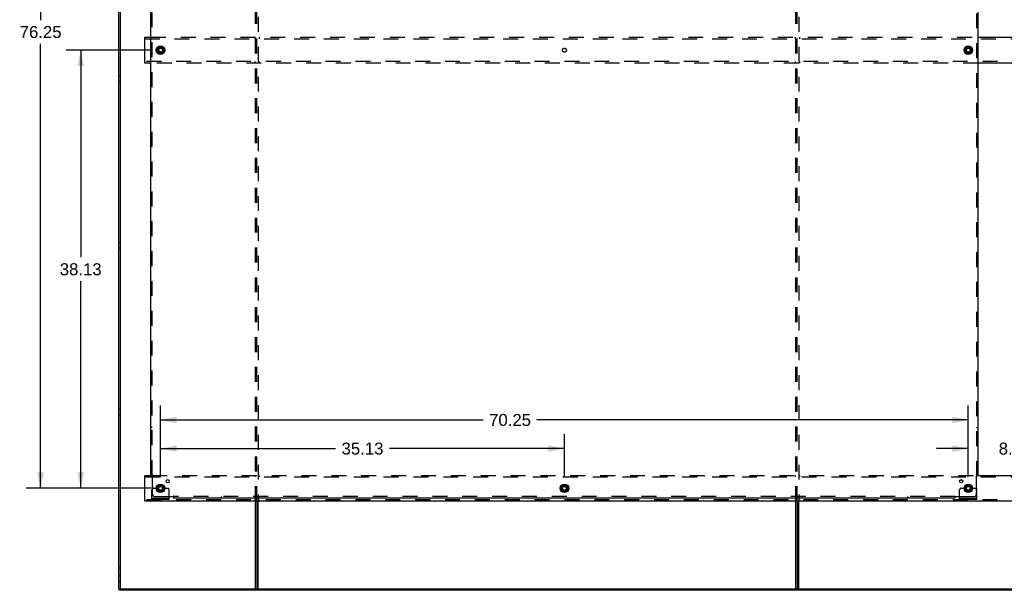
# Model space of a CAD drawing. Header units: inches. Extents: x 0 to 236, y 0 to 153.
# Tile 8 of 14: x 68 to 153, y 40 to 90. Entities that reach past the tile are written whole.
import ezdxf

# ---------------------------------------------------------------- set-up
doc = ezdxf.new("R2010")
doc.units = ezdxf.units.IN
doc.header["$LTSCALE"] = 12.986111
doc.header["$MEASUREMENT"] = 0
doc.linetypes.add('DOT', pattern=[0.2, 0.1, -0.1])
doc.linetypes.add('HIDDEN', pattern=[0.2, 0.1, -0.1])
doc.layers.get('0').update_dxf_attribs({"linetype": 'CONTINUOUS'})
for name, color, linetype in [('DEFAULT_2', 8, 'HIDDEN'), ('DIMENSIONS', 7, 'CONTINUOUS'), ('SUBPANELS', 7, 'CONTINUOUS')]:
    doc.layers.add(name, color=color, linetype=linetype)
doc.styles.get("Standard").update_dxf_attribs({"font": 'arial.ttf'})
doc.dimstyles.new('DIMSTYLE_1', dxfattribs={"dimtxt": 1.041667, "dimasz": 1.388889, "dimexe": 0.09, "dimexo": 0.07, "dimgap": 0.0375, "dimtad": 0, "dimtih": 1, "dimtoh": 1, "dimzin": 4, "dimdsep": 46, "dimtxsty": 'Standard', "dimblk": '_FILLED', "dimblk1": '_FILLED', "dimblk2": '_FILLED', "dimcen": 0.09, "dimadec": 3, "dimazin": 1, "dimtfac": 1, "dimtdec": 3, "dimtofl": 0, "dimtmove": 0, "dimatfit": 3, "dimldrblk": '_FILLED', "dimfxl": 0, "dimtolj": 1, "dimtzin": 4, "dimarcsym": 0})

# ---------------------------------------------------------------- blocks, each defined once
blk = doc.blocks.new('_FILLED')
at = {"color": 0, "linetype": 'ByBlock'}
blk.add_solid([(0, 0), (-1, 0.2), (-1, -0.2)], dxfattribs=at)
blk = doc.blocks.new('*D3')
at = {"layer": 'DIMENSIONS', "color": 2, "linetype": 'Continuous'}
for p, q in [((78.988, 87.047), (71.596, 87.047)), ((72.846, 87.047), (72.846, 69.026)), ((72.846, 48.922), (72.846, 66.943)), ((78.988, 48.922), (71.596, 48.922))]:
    blk.add_line(p, q, dxfattribs=at)
at = {"layer": 'DIMENSIONS', "color": 2, "linetype": 'Continuous', "xscale": 1.3888888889, "yscale": 1.3888888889, "zscale": 1.3888888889}
for p, rotation in [((72.846, 87.047), 90), ((72.846, 48.922), 270)]:
    blk.add_blockref('_FILLED', p, dxfattribs=dict(at, rotation=rotation))
at = {"layer": 'DIMENSIONS', "color": 2, "linetype": 'Continuous', "insert": (72.846, 68.506), "char_height": 1.0417, "width": 3.64002, "attachment_point": 2, "line_spacing_factor": 0.9}
blk.add_mtext('38.13', dxfattribs=at)
blk = doc.blocks.new('*D4')
at = {"layer": 'DIMENSIONS', "color": 2, "linetype": 'Continuous'}
for p, q in [((78.988, 125.172), (68.11, 125.172)), ((69.36, 125.172), (69.36, 89.671)), ((69.36, 48.922), (69.36, 87.587)), ((78.988, 48.922), (68.11, 48.922))]:
    blk.add_line(p, q, dxfattribs=at)
at = {"layer": 'DIMENSIONS', "color": 2, "linetype": 'Continuous', "xscale": 1.3888888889, "yscale": 1.3888888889, "zscale": 1.3888888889}
for p, rotation in [((69.36, 125.172), 90), ((69.36, 48.922), 270)]:
    blk.add_blockref('_FILLED', p, dxfattribs=dict(at, rotation=rotation))
at = {"layer": 'DIMENSIONS', "color": 2, "linetype": 'Continuous', "insert": (69.36, 89.15), "char_height": 1.0417, "width": 3.64002, "attachment_point": 2, "line_spacing_factor": 0.9}
blk.add_mtext('76.25', dxfattribs=at)
blk = doc.blocks.new('*D9')
at = {"layer": 'DIMENSIONS', "color": 2, "linetype": 'Continuous'}
for p, q in [((150.044, 49.894), (150.044, 53.631)), ((158.169, 49.894), (158.169, 53.631)), ((150.044, 52.381), (147.267, 52.381)), ((158.169, 52.381), (160.947, 52.381))]:
    blk.add_line(p, q, dxfattribs=at)
at = {"layer": 'DIMENSIONS', "color": 2, "linetype": 'Continuous', "xscale": 1.3888888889, "yscale": 1.3888888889, "zscale": 1.3888888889}
blk.add_blockref('_FILLED', (150.044, 52.381), dxfattribs=at)
at = {"layer": 'DIMENSIONS', "color": 2, "linetype": 'Continuous', "xscale": 1.3888888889, "yscale": 1.3888888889, "zscale": 1.3888888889, "rotation": 180}
blk.add_blockref('_FILLED', (158.169, 52.381), dxfattribs=at)
at = {"layer": 'DIMENSIONS', "color": 2, "linetype": 'Continuous', "insert": (154.107, 52.902), "char_height": 1.0417, "width": 2.8307, "attachment_point": 2, "line_spacing_factor": 0.9}
blk.add_mtext('8.13', dxfattribs=at)
blk = doc.blocks.new('*D10')
at = {"layer": 'DIMENSIONS', "color": 2, "linetype": 'Continuous'}
for p, q in [((79.794, 49.894), (79.794, 53.631)), ((114.919, 49.894), (114.919, 53.631)), ((79.794, 52.381), (95.016, 52.381)), ((114.919, 52.381), (99.698, 52.381))]:
    blk.add_line(p, q, dxfattribs=at)
at = {"layer": 'DIMENSIONS', "color": 2, "linetype": 'Continuous', "xscale": 1.3888888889, "yscale": 1.3888888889, "zscale": 1.3888888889, "rotation": 180}
blk.add_blockref('_FILLED', (79.794, 52.381), dxfattribs=at)
at = {"layer": 'DIMENSIONS', "color": 2, "linetype": 'Continuous', "xscale": 1.3888888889, "yscale": 1.3888888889, "zscale": 1.3888888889}
blk.add_blockref('_FILLED', (114.919, 52.381), dxfattribs=at)
at = {"layer": 'DIMENSIONS', "color": 2, "linetype": 'Continuous', "insert": (97.357, 52.902), "char_height": 1.0417, "width": 3.64002, "attachment_point": 2, "line_spacing_factor": 0.9}
blk.add_mtext('35.13', dxfattribs=at)
blk = doc.blocks.new('*D11')
at = {"layer": 'DIMENSIONS', "color": 2, "linetype": 'Continuous'}
for p, q in [((79.794, 49.894), (79.794, 56.122)), ((150.044, 49.894), (150.044, 56.122)), ((79.794, 54.872), (107.849, 54.872)), ((150.044, 54.872), (112.53, 54.872))]:
    blk.add_line(p, q, dxfattribs=at)
at = {"layer": 'DIMENSIONS', "color": 2, "linetype": 'Continuous', "xscale": 1.3888888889, "yscale": 1.3888888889, "zscale": 1.3888888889, "rotation": 180}
blk.add_blockref('_FILLED', (79.794, 54.872), dxfattribs=at)
at = {"layer": 'DIMENSIONS', "color": 2, "linetype": 'Continuous', "xscale": 1.3888888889, "yscale": 1.3888888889, "zscale": 1.3888888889}
blk.add_blockref('_FILLED', (150.044, 54.872), dxfattribs=at)
at = {"layer": 'DIMENSIONS', "color": 2, "linetype": 'Continuous', "insert": (110.19, 55.392), "char_height": 1.0417, "width": 3.64002, "attachment_point": 2, "line_spacing_factor": 0.9}
blk.add_mtext('70.25', dxfattribs=at)

msp = doc.modelspace()

# ---------------------------------------------------------------- linework, layer by layer
at = {"color": 7, "linetype": 'Continuous'}
for p, q in [((76.169, 40.172), (76.169, 129.922)), ((76.294, 40.172), (76.294, 129.922)), ((78.419, 85.922), (78.419, 88.172)), ((78.419, 88.172), (78.951, 88.172)), ((79.522, 87.21), (79.789, 87.365)), ((79.799, 87.365), (80.067, 87.21)), ((149.772, 87.21), (150.039, 87.365)), ((150.049, 87.365), (150.317, 87.21)), ((150.888, 88.172), (157.326, 88.172)), ((79.517, 87.202), (79.517, 86.893)), ((79.789, 86.73), (79.522, 86.884)), ((80.067, 86.884), (79.799, 86.73)), ((80.072, 87.202), (80.072, 86.893)), ((149.767, 87.202), (149.767, 86.893)), ((150.039, 86.73), (149.772, 86.884)), ((150.317, 86.884), (150.049, 86.73)), ((150.322, 87.202), (150.322, 86.893)), ((78.951, 85.922), (78.419, 85.922)), ((157.326, 85.922), (150.888, 85.922)), ((78.419, 47.797), (78.419, 50.047)), ((78.419, 50.047), (79.071, 50.047)), ((150.768, 50.047), (157.446, 50.047)), ((79.517, 49.077), (79.517, 48.768)), ((79.522, 49.085), (79.789, 49.24)), ((79.799, 49.24), (80.067, 49.085)), ((80.072, 49.077), (80.072, 48.768)), ((114.642, 49.077), (114.642, 48.768)), ((114.647, 49.085), (114.914, 49.24)), ((114.924, 49.24), (115.192, 49.085)), ((115.197, 49.077), (115.197, 48.768)), ((149.767, 49.077), (149.767, 48.768)), ((149.772, 49.085), (150.039, 49.24)), ((150.049, 49.24), (150.317, 49.085)), ((150.322, 49.077), (150.322, 48.768)), ((79.044, 47.974), (79.044, 48.078)), ((79.044, 47.974), (80.544, 47.974)), ((79.789, 48.605), (79.522, 48.759)), ((80.067, 48.759), (79.799, 48.605)), ((80.544, 47.974), (80.544, 48.078)), ((114.914, 48.605), (114.647, 48.759)), ((115.192, 48.759), (114.924, 48.605)), ((149.294, 47.974), (149.294, 48.078)), ((149.294, 47.974), (150.794, 47.974)), ((150.039, 48.605), (149.772, 48.759)), ((150.317, 48.759), (150.049, 48.605)), ((150.794, 47.974), (150.794, 48.078)), ((191.544, 47.797), (78.419, 47.797)), ((88.044, 40.172), (88.044, 47.797)), ((88.169, 47.797), (88.169, 40.172)), ((135.169, 47.797), (135.169, 40.172)), ((76.169, 42.047), (76.294, 42.047)), ((76.169, 40.172), (194.169, 40.172)), ((76.232, 40.047), (76.232, 40.172)), ((194.107, 40.047), (76.232, 40.047))]:
    msp.add_line(p, q, dxfattribs=at)
at = {"color": 3, "linetype": 'Continuous'}
for p, q in [((79.044, 48.078), (79.044, 48.797)), ((79.044, 48.078), (80.544, 48.078)), ((80.544, 48.078), (80.544, 48.203)), ((149.294, 48.078), (149.294, 48.203)), ((149.294, 48.078), (150.794, 48.078)), ((150.794, 48.078), (150.794, 48.797)), ((88.294, 40.172), (88.294, 47.797)), ((135.044, 40.172), (135.044, 47.797)), ((135.294, 40.172), (135.294, 47.797))]:
    msp.add_line(p, q, dxfattribs=at)
at = {"color": 7, "linetype": 'Continuous'}
for centre, radius in [((79.794, 87.047), 0.372), ((79.794, 87.047), 0.356), ((150.044, 87.047), 0.372), ((150.044, 87.047), 0.356), ((79.794, 87.047), 0.204), ((79.794, 87.047), 0.183), ((79.794, 87.047), 0.183), ((150.044, 87.047), 0.204), ((150.044, 87.047), 0.183), ((150.044, 87.047), 0.183), ((79.794, 48.922), 0.372), ((79.794, 48.922), 0.356), ((79.794, 48.922), 0.204), ((79.794, 48.922), 0.183), ((79.794, 48.922), 0.183), ((114.919, 48.922), 0.372), ((114.919, 48.922), 0.356), ((114.919, 48.922), 0.204), ((114.919, 48.922), 0.183), ((114.919, 48.922), 0.183), ((150.044, 48.922), 0.372), ((150.044, 48.922), 0.356), ((150.044, 48.922), 0.204), ((150.044, 48.922), 0.183), ((150.044, 48.922), 0.183)]:
    msp.add_circle(centre, radius, dxfattribs=at)
for centre, start, end in [((79.794, 87.356), 60, 119.98732), ((150.044, 87.356), 60, 119.98732), ((79.527, 87.202), 120.01085, 179.98765), ((79.527, 86.893), 180.01128, 239.98796), ((79.794, 86.738), 240.01171, 300), ((80.062, 87.202), 0, 60), ((80.062, 86.893), 300, 360), ((149.777, 87.202), 120.01085, 179.98765), ((149.777, 86.893), 180.01128, 239.98796), ((150.044, 86.738), 240.01171, 300), ((150.312, 87.202), 0, 60), ((150.312, 86.893), 300, 360), ((79.527, 49.077), 120.01085, 179.98765), ((79.794, 49.231), 60, 119.98732), ((80.062, 49.077), 0, 60), ((114.652, 49.077), 120.01085, 179.98765), ((114.919, 49.231), 60, 119.98732), ((115.187, 49.077), 0, 60), ((149.777, 49.077), 120.01085, 179.98765), ((150.044, 49.231), 60, 119.98732), ((150.312, 49.077), 0, 60), ((79.527, 48.768), 180.01128, 239.98796), ((79.794, 48.613), 240.01171, 300), ((80.062, 48.768), 300, 360), ((114.652, 48.768), 180.01128, 239.98796), ((114.919, 48.613), 240.01171, 300), ((115.187, 48.768), 300, 360), ((149.777, 48.768), 180.01128, 239.98796), ((150.044, 48.613), 240.01171, 300), ((150.312, 48.768), 300, 360)]:
    msp.add_arc(centre, 0.01, start, end, dxfattribs=at)
at = {"color": 3, "linetype": 'Continuous'}
for centre, start, end in [((79.169, 48.797), 138.70205, 180), ((150.669, 48.797), 0, 41.29795)]:
    msp.add_arc(centre, 0.125, start, end, dxfattribs=at)
at = {"layer": 'DEFAULT_2', "color": 8, "linetype": 'HIDDEN'}
for p, q in [((88.044, 47.797), (88.044, 126.297)), ((88.169, 47.797), (88.169, 126.297)), ((88.294, 126.297), (88.294, 47.797)), ((135.044, 47.797), (135.044, 126.297)), ((135.169, 47.797), (135.169, 126.297)), ((135.294, 126.297), (135.294, 47.797)), ((78.419, 88.047), (191.544, 88.047)), ((78.951, 88.172), (150.888, 88.172)), ((87.982, 88.172), (87.982, 88.047)), ((88.357, 88.172), (88.357, 88.047)), ((134.982, 88.172), (134.982, 88.047)), ((135.357, 88.172), (135.357, 88.047)), ((191.544, 86.047), (78.419, 86.047)), ((150.888, 85.922), (78.951, 85.922)), ((87.982, 86.047), (87.982, 85.922)), ((88.357, 86.047), (88.357, 85.922)), ((134.982, 86.047), (134.982, 85.922)), ((135.357, 86.047), (135.357, 85.922)), ((76.294, 84.797), (76.169, 84.797)), ((76.294, 84.297), (76.169, 84.297)), ((76.294, 70.297), (76.169, 70.297)), ((76.294, 69.797), (76.169, 69.797)), ((76.294, 55.797), (76.169, 55.797)), ((76.294, 55.297), (76.169, 55.297)), ((78.419, 49.922), (191.544, 49.922)), ((79.071, 50.047), (150.768, 50.047)), ((87.982, 50.047), (87.982, 49.922)), ((88.357, 50.047), (88.357, 49.922)), ((134.982, 50.047), (134.982, 49.922)), ((135.357, 50.047), (135.357, 49.922)), ((79.169, 48.922), (79.259, 48.922)), ((79.259, 48.922), (79.319, 48.922)), ((79.319, 48.922), (79.619, 48.922)), ((79.969, 48.922), (80.419, 48.922)), ((149.419, 48.922), (149.509, 48.922)), ((149.509, 48.922), (149.569, 48.922)), ((149.569, 48.922), (149.869, 48.922)), ((150.219, 48.922), (150.669, 48.922)), ((79.291, 47.974), (79.291, 48.078)), ((79.547, 47.974), (79.547, 48.078)), ((80.041, 47.974), (80.041, 48.078)), ((80.297, 47.974), (80.297, 48.078)), ((80.544, 48.203), (80.544, 48.797)), ((149.294, 48.203), (149.294, 48.797)), ((149.541, 47.974), (149.541, 48.078)), ((149.797, 47.974), (149.797, 48.078)), ((150.291, 47.974), (150.291, 48.078)), ((150.547, 47.974), (150.547, 48.078)), ((191.544, 47.922), (78.419, 47.922)), ((87.982, 47.922), (87.982, 47.797)), ((88.357, 47.922), (88.357, 47.797)), ((134.982, 47.922), (134.982, 47.797)), ((135.357, 47.922), (135.357, 47.797)), ((76.294, 41.297), (76.169, 41.297)), ((76.294, 40.797), (76.169, 40.797)), ((78.169, 40.172), (78.169, 40.047)), ((80.169, 40.172), (80.169, 40.047)), ((119.044, 40.172), (119.044, 40.047)), ((121.044, 40.172), (121.044, 40.047)), ((149.294, 40.172), (149.294, 40.047)), ((151.294, 40.172), (151.294, 40.047))]:
    msp.add_line(p, q, dxfattribs=at)
for centre, radius in [((79.794, 87.047), 0.318), ((150.044, 87.047), 0.318), ((79.794, 87.047), 0.166), ((150.044, 87.047), 0.166), ((79.794, 48.922), 0.318), ((79.794, 48.922), 0.166), ((114.919, 48.922), 0.318), ((114.919, 48.922), 0.166), ((150.044, 48.922), 0.318), ((150.044, 48.922), 0.166)]:
    msp.add_circle(centre, radius, dxfattribs=at)
at = {"layer": 'DEFAULT_2', "color": 8, "linetype": 'DOT'}
for centre in [(79.794, 87.047), (114.919, 87.047), (150.044, 87.047), (79.794, 48.922), (114.919, 48.922), (150.044, 48.922)]:
    msp.add_circle(centre, 0.17, dxfattribs=at)
at = {"layer": 'DEFAULT_2', "color": 8, "linetype": 'HIDDEN'}
for centre, radius, start, end in [((79.169, 48.797), 0.125, 90, 138.70205), ((79.794, 48.922), 0.175, 180, 360), ((80.419, 48.797), 0.125, 0, 90), ((149.419, 48.797), 0.125, 90, 180), ((150.044, 48.922), 0.175, 180, 360), ((150.669, 48.797), 0.125, 41.29795, 90)]:
    msp.add_arc(centre, radius, start, end, dxfattribs=at)
at = {"layer": 'SUBPANELS', "color": 3, "linetype": 'Continuous'}
for p, q in [((78.951, 50.078), (78.951, 124.016)), ((150.888, 124.016), (150.888, 50.078)), ((78.951, 50.078), (79.037, 50.078)), ((79.057, 50.061), (79.064, 50.054)), ((79.076, 50.043), (79.076, 48.453)), ((150.763, 48.453), (150.763, 50.043)), ((150.888, 50.078), (150.802, 50.078)), ((79.326, 48.203), (80.915, 48.203)), ((80.951, 48.078), (80.951, 48.165)), ((148.888, 48.078), (80.951, 48.078)), ((148.888, 48.078), (148.888, 48.165)), ((148.905, 48.185), (148.912, 48.192)), ((148.924, 48.203), (150.513, 48.203))]:
    msp.add_line(p, q, dxfattribs=at)
at = {"layer": 'SUBPANELS', "color": 8, "linetype": 'HIDDEN'}
for p, q in [((79.076, 50.078), (79.076, 124.016)), ((150.763, 124.016), (150.763, 50.078)), ((79.076, 54.203), (78.951, 54.203)), ((150.763, 54.203), (150.888, 54.203)), ((79.037, 50.078), (79.117, 50.078)), ((150.722, 50.078), (150.802, 50.078)), ((80.951, 48.165), (80.951, 48.244)), ((148.888, 48.203), (80.951, 48.203)), ((85.076, 48.203), (85.076, 48.078)), ((144.763, 48.203), (144.763, 48.078)), ((148.888, 48.165), (148.888, 48.244))]:
    msp.add_line(p, q, dxfattribs=at)
at = {"layer": 'SUBPANELS', "color": 3, "linetype": 'Continuous'}
for points in [[(79.037, 50.078), (79.04, 50.077), (79.042, 50.075), (79.044, 50.073), (79.046, 50.071), (79.048, 50.07), (79.05, 50.068), (79.052, 50.066), (79.054, 50.065), (79.055, 50.063), (79.057, 50.061)], [(79.064, 50.054), (79.066, 50.052), (79.068, 50.05), (79.07, 50.048), (79.072, 50.046), (79.074, 50.045), (79.076, 50.043)], [(150.777, 50.056), (150.775, 50.054), (150.773, 50.052), (150.771, 50.05), (150.769, 50.048), (150.767, 50.046), (150.765, 50.045), (150.763, 50.043)], [(150.802, 50.078), (150.799, 50.077), (150.797, 50.075), (150.795, 50.073), (150.793, 50.071), (150.791, 50.07), (150.789, 50.068), (150.787, 50.066), (150.785, 50.065), (150.784, 50.063), (150.782, 50.061), (150.777, 50.056)], [(80.928, 48.19), (80.927, 48.192), (80.924, 48.194), (80.922, 48.196), (80.921, 48.198), (80.919, 48.2), (80.917, 48.202), (80.915, 48.203)], [(80.951, 48.165), (80.949, 48.167), (80.947, 48.17), (80.945, 48.172), (80.944, 48.174), (80.942, 48.176), (80.94, 48.178), (80.939, 48.18), (80.937, 48.181), (80.935, 48.183), (80.934, 48.185), (80.928, 48.19)], [(148.888, 48.165), (148.89, 48.167), (148.892, 48.17), (148.894, 48.172), (148.895, 48.174), (148.897, 48.176), (148.899, 48.178), (148.9, 48.18), (148.902, 48.181), (148.904, 48.183), (148.905, 48.185)], [(148.912, 48.192), (148.914, 48.194), (148.916, 48.196), (148.918, 48.198), (148.92, 48.2), (148.922, 48.202), (148.924, 48.203)]]:
    msp.add_lwpolyline(points, dxfattribs=at)
at = {"layer": 'SUBPANELS', "color": 8, "linetype": 'HIDDEN'}
for points in [[(79.089, 50.053), (79.087, 50.051), (79.084, 50.05), (79.082, 50.048), (79.08, 50.046), (79.078, 50.045), (79.076, 50.043)], [(79.117, 50.078), (79.116, 50.077), (79.115, 50.075), (79.114, 50.073), (79.113, 50.071), (79.112, 50.069), (79.11, 50.068), (79.109, 50.066), (79.107, 50.064), (79.105, 50.063), (79.103, 50.061), (79.101, 50.06), (79.099, 50.059), (79.097, 50.057), (79.094, 50.056), (79.089, 50.053)], [(150.722, 50.078), (150.723, 50.077), (150.724, 50.075), (150.725, 50.073), (150.726, 50.071), (150.727, 50.069), (150.729, 50.068), (150.73, 50.066), (150.732, 50.064), (150.734, 50.063), (150.736, 50.061), (150.738, 50.06), (150.74, 50.059), (150.742, 50.057), (150.745, 50.056)], [(150.745, 50.056), (150.75, 50.053), (150.752, 50.051), (150.755, 50.05), (150.757, 50.048), (150.759, 50.046), (150.761, 50.045), (150.763, 50.043)], [(80.928, 48.222), (80.925, 48.217), (80.923, 48.215), (80.922, 48.212), (80.92, 48.21), (80.919, 48.207), (80.917, 48.205), (80.915, 48.203)], [(80.951, 48.244), (80.949, 48.244), (80.947, 48.243), (80.945, 48.242), (80.943, 48.241), (80.942, 48.239), (80.94, 48.238), (80.938, 48.236), (80.937, 48.235), (80.935, 48.233), (80.934, 48.231), (80.932, 48.229), (80.931, 48.227), (80.929, 48.225), (80.928, 48.222)], [(148.888, 48.244), (148.89, 48.244), (148.892, 48.243), (148.894, 48.242), (148.896, 48.241), (148.897, 48.239), (148.899, 48.238), (148.901, 48.236), (148.902, 48.235), (148.904, 48.233), (148.905, 48.231), (148.907, 48.229), (148.908, 48.227), (148.91, 48.225), (148.911, 48.222), (148.914, 48.217)], [(148.914, 48.217), (148.916, 48.215), (148.917, 48.212), (148.919, 48.21), (148.92, 48.207), (148.922, 48.205), (148.924, 48.203)]]:
    msp.add_lwpolyline(points, dxfattribs=at)
for centre in [(79.794, 87.047), (150.044, 87.047), (79.794, 48.922), (114.919, 48.922), (150.044, 48.922)]:
    msp.add_circle(centre, 0.25, dxfattribs=at)
at = {"layer": 'SUBPANELS', "color": 3, "linetype": 'Continuous'}
for centre in [(80.413, 49.541), (149.426, 49.541)]:
    msp.add_circle(centre, 0.141, dxfattribs=at)
for centre, start, end in [((79.326, 48.453), 180, 270), ((150.513, 48.453), 270, 360)]:
    msp.add_arc(centre, 0.25, start, end, dxfattribs=at)

# ---------------------------------------------------------------- dimensions: what is measured, and where the dimension line sits
at = {"layer": 'DIMENSIONS', "color": 2, "linetype": 'Continuous'}
for base, p1, p2, angle, picture, middle in [((69.36, 125.172), (79.058, 48.922), (79.058, 125.172), 90, '*D4', (69.364, 88.623)), ((72.846336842, 87.047230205), (79.058253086, 48.922230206), (79.058253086, 87.047230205), 90, '*D3', (72.844125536, 67.978922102)), ((79.794475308, 52.380863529), (114.919475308, 49.824452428), (79.794475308, 49.824452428), 180, '*D10', (97.354765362, 52.375052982))]:
    dim = msp.add_linear_dim(base=base, p1=p1, p2=p2, angle=angle, dimstyle='DIMSTYLE_1', dxfattribs=at)
    dim.commit()
    dim.dimension.update_dxf_attribs({"geometry": picture, "text_midpoint": middle, "dimtype": 160})
for base, p1, p2, picture, middle in [((150.044, 54.872), (79.794, 49.824), (150.044, 49.824), '*D11', (110.193, 54.866)), ((158.169475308, 52.380863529), (150.044475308, 49.824452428), (158.169475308, 49.824452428), '*D9', (154.101748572, 52.375052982))]:
    dim = msp.add_linear_dim(base=base, p1=p1, p2=p2, dimstyle='DIMSTYLE_1', dxfattribs=at)
    dim.commit()
    dim.dimension.update_dxf_attribs({"geometry": picture, "text_midpoint": middle, "dimtype": 160})

doc.saveas('drawing.dxf')
